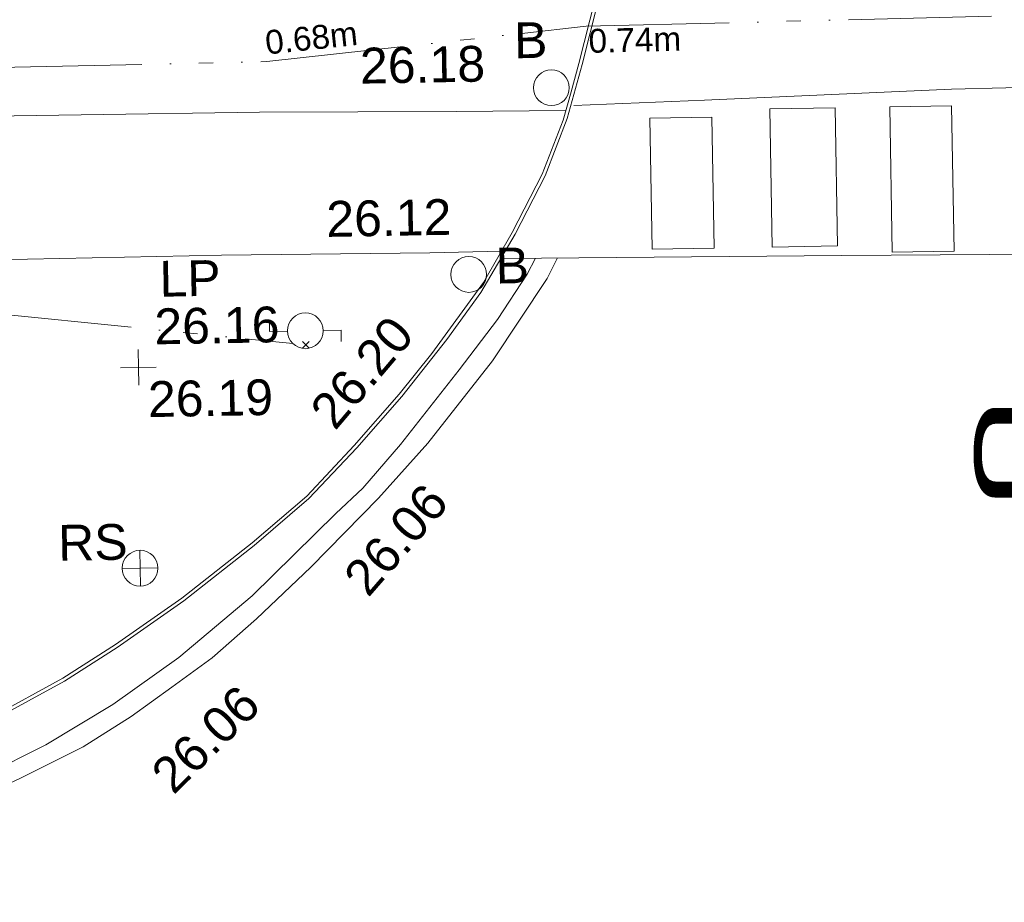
# Model space of a CAD drawing. Header units: millimetres. Extents: x -290717 to 520720, y -88450 to 287762.
# Tile 149 of 197: x -119470 to -109149, y 83579 to 92825. Entities that reach past the tile are written whole.
import ezdxf

# ---------------------------------------------------------------- set-up
doc = ezdxf.new("R2010")
doc.units = ezdxf.units.MM
doc.linetypes.add('IMPORT-UG_EIR_QLB2 _2_', pattern=[2750, 1500, -300.0000000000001, 0, -300.0000000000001, 150, -300.0000000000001, 0, -200])
doc.linetypes.add('IMPORT-UG_ELEC_STREET LIGHTING_QLB2 _2_', pattern=[2700, 1500, -300.0000000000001, 0, -250, 150, -300.0000000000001, 0, -200])
for name, color, linetype, lineweight, true_color in [('00_TOPO_FOOTPATH', 7, 'Continuous', 9, 0xa50000), ('00_TOPO_FURN_BOLLARD', 7, 'Continuous', 9, 0x666666), ('00_TOPO_FURN_LAMP_POST', 7, 'Continuous', 9, 0x666666), ('00_TOPO_FURN_SIGN', 7, 'Continuous', 9, 0x666666), ('00_TOPO_KERB_BOTTOM', 1, 'Continuous', 9, 0xff0000), ('00_TOPO_KERB_TOP', 7, 'Continuous', 9, 0xa500a5), ('00_TOPO_LEVEL_SPOT', 7, 'Continuous', 9, 0x666666), ('00_TOPO_ROAD_MARKING_WHITE_CONTINUOUS', 7, 'Continuous', 9, 0x999999), ('00_TOPO_ROAD_MARKING_YELLOW_CONTINUOUS', 40, 'Continuous', 9, 0xffbf00), ('12333-PUM-2D-U-0001-C01 - Rev2_REVIT IMPORT_dwg', 7, 'Continuous', 9, 0x767676), ('PUM-EIRCOMM-NOTES', 6, 'Continuous', 9, 0xff00ff), ('PUM-EIRCOMM-QLB2', 6, 'IMPORT-UG_EIR_QLB2 _2_', 9, 0xff00ff), ('PUM-ELECTRIC-SL-QLB2', 7, 'IMPORT-UG_ELEC_STREET LIGHTING_QLB2 _2_', 9, 0xff7f7f)]:
    doc.layers.add(name, color=color, linetype=linetype, lineweight=lineweight, true_color=true_color)
for name, color, linetype, lineweight in [('00_TOPO_PEDASTRIAN', 7, 'Continuous', 9), ('00_TOPO_ROAD_TEXT', 7, 'Continuous', 9), ('GEN-TEXT', 7, 'Continuous', 9)]:
    doc.layers.add(name, color=color, linetype=linetype, lineweight=lineweight)
doc.styles.add('Arial_1', font='arial.ttf', dxfattribs={"height": 250})
doc.styles.add('Swis721 Lt BT_2', font='swissl.ttf', dxfattribs={"height": 375})
doc.styles.add('Swis721 Lt BT_26', font='swissl.ttf', dxfattribs={"width": 0.433625, "height": 1536.68868545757})

# ---------------------------------------------------------------- blocks, each defined once
blk = doc.blocks.new('12333-PUM-2D-U-0001-C01 - Rev2_REVIT IMPORT_dwg_MSL_Bollard_2-2077182-Site Location Plan Existing')
at = {"layer": '00_TOPO_FURN_BOLLARD', "color": 254, "true_color": 0xcccccc}
blk.add_circle((0, 0), 62.50000000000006, dxfattribs=at)
blk = doc.blocks.new('12333-PUM-2D-U-0001-C01 - Rev2_REVIT IMPORT_dwg_MSL_RoadSign_SYM-2077193-Site Location Plan Existing')
at = {"layer": '00_TOPO_FURN_SIGN', "color": 254, "true_color": 0xcccccc}
for p, q in [((-0.2287617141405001, -500.0000000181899), (-0.2287617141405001, 499.9999999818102)), ((-500.2287617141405, 0), (499.7712382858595, 0))]:
    blk.add_line(p, q, dxfattribs=at)
blk.add_circle((-0.2287617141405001, 0), 500.0000000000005, dxfattribs=at)
blk = doc.blocks.new('12333-PUM-2D-U-0001-C01 - Rev2_REVIT IMPORT_dwg_MSL_Lamp_Post_SYM-2077199-Site Location Plan Existing')
at = {"layer": '00_TOPO_FURN_LAMP_POST', "color": 254, "true_color": 0xcccccc, "flags": 128}
for points in [[(-500.1060478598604, 0), (-1000.212095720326, 0), (-1000.212095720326, 316.7338303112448)], [(500.1060478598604, 0), (1000.21209571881, 0), (1000.21209571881, -316.7338303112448)]]:
    blk.add_lwpolyline(points, dxfattribs=at)
at = {"layer": '00_TOPO_FURN_LAMP_POST', "color": 254, "true_color": 0xcccccc}
blk.add_circle((0, 0), 500.1060478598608, dxfattribs=at)
blk = doc.blocks.new('12333-PUM-2D-U-0001-C01 - Rev2_REVIT IMPORT_dwg_MM-2077200-Site Location Plan Existing')
at = {"layer": '00_TOPO_LEVEL_SPOT', "color": 254, "true_color": 0xcccccc, "flags": 128}
for points in [[(500.0000000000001, 0), (0, 0), (0, 500.0000000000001)], [(0, -500.0000000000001), (0, 0), (-500.0000000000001, 0)]]:
    blk.add_lwpolyline(points, dxfattribs=at)
blk = doc.blocks.new('12333-PUM-2D-U-0001-C01 - Rev2_REVIT IMPORT_dwg_MGS62954_T2_Galway_ITM_3d_Rev1-2077680-Site Location Plan Existing')
at = {"layer": '00_TOPO_FOOTPATH', "color": 254, "true_color": 0xcccccc, "flags": 128}
for points in [[(533748121.4724612, 725649539.3792123), (533750815.2718728, 725649527.5373018), (533753317.4005437, 725649522.1558497), (533756334.0772679, 725649504.637702), (533759331.150273, 725649472.762797), (533761688.5612839, 725649483.3623811), (533765070.38006, 725649443.6602291), (533768869.9150202, 725649425.306667), (533771968.2621994, 725649399.6810367), (533775971.9242718, 725649363.7353716), (533779503.4383077, 725649351.6929415), (533782881.4347855, 725649315.3765585), (533786622.9265434, 725649307.9362818), (533788686.0333323, 725649277.3522766), (533789835.68838, 725649268.2852379)], [(533748174.7489946, 725648091.1945438), (533751461.1759206, 725648060.7165041), (533756115.7740713, 725648019.7961426), (533760123.2494965, 725647935.8972999), (533764094.3617885, 725647910.7093117), (533767187.0481332, 725647899.206007), (533770951.8176681, 725647880.3527495), (533773833.0655218, 725647891.8205167), (533776661.3211998, 725647893.9959607), (533779894.5296443, 725647892.7878212), (533783145.4832515, 725647805.3577632), (533786200.4073585, 725647815.364214), (533788384.7194672, 725647800.5188643), (533789135.1270905, 725647806.9366059)]]:
    blk.add_lwpolyline(points, dxfattribs=at)
at = {"layer": '00_TOPO_KERB_BOTTOM', "color": 254, "true_color": 0xcccccc, "flags": 128}
blk.add_lwpolyline([(533783712.1865206, 725642983.2634039), (533784476.7740505, 725643382.7274468), (533785035.5636213, 725643725.3499155), (533785740.7356018, 725644199.7688824), (533786489.7213898, 725644767.8547232), (533787072.6517009, 725645250.0222262), (533787581.9488238, 725645772.1298711), (533788064.2986329, 725646302.6379842), (533788547.6683063, 725646890.3655312), (533788912.9872721, 725647378.1305617), (533789281.3002841, 725647983.2513502), (533789606.1060607, 725648588.8833061), (533789849.3889015, 725649182.2369832), (533790013.7453933, 725649748.3370235), (533790197.428335, 725650423.234167)], dxfattribs=at)
at = {"layer": '00_TOPO_KERB_TOP', "color": 254, "true_color": 0xcccccc, "flags": 128}
blk.add_lwpolyline([(533783697.1834072, 725643015.0633032), (533784459.4372148, 725643413.3080766), (533785016.5675443, 725643754.9131799), (533785720.2982218, 725644228.3624803), (533786467.9001068, 725644795.3986676), (533787048.8132562, 725645275.8976867), (533787556.3693501, 725645796.2205098), (533788037.7180223, 725646325.6275316), (533788386.1152551, 725646748.3257468), (533788940.6951982, 725647481.2220011), (533789250.791929, 725648000.699711), (533789574.2879388, 725648603.889479), (533789805.2214671, 725649167.1238517), (533789894.0276907, 725649461.9932641), (533789979.92371, 725649757.848569), (533790163.1044078, 725650430.9003417)], dxfattribs=at)
at = {"layer": '00_TOPO_PEDASTRIAN', "color": 254, "true_color": 0xcccccc}
for p, q in [((533791972.8, 725647799.4), (533791972.8, 725649247.2)), ((533791972.8, 725649247.2), (533792658.6, 725649247.2)), ((533792658.6, 725649247.2), (533792658.6, 725647799.4)), ((533793877.8, 725649247.2), (533793230.1000001, 725649247.2)), ((533793230.1000001, 725647723.2), (533793230.1000001, 725649247.2)), ((533793877.8000001, 725647723.2), (533793877.8, 725649247.2)), ((533790715.5000001, 725647799.4), (533790715.5000001, 725649171.0000001)), ((533790715.5000001, 725649171.0000001), (533791363.2, 725649171.0000001)), ((533791363.2, 725649171.0000001), (533791363.2, 725647799.4000002)), ((533790715.5000001, 725647799.4), (533791363.2, 725647799.4000002)), ((533791972.8, 725647799.4), (533792658.6, 725647799.4)), ((533793877.8000001, 725647723.2), (533793230.1000001, 725647723.2))]:
    blk.add_line(p, q, dxfattribs=at)
at = {"layer": '00_TOPO_ROAD_MARKING_WHITE_CONTINUOUS', "color": 254, "true_color": 0xcccccc, "flags": 128}
for points in [[(533789920.0000001, 725649320.0000002), (533791290.0000001, 725649350.0000001), (533793880, 725649420.0000001), (533796730.0000001, 725649440.0000001), (533797500, 725649450.0000002)], [(533789160.0000001, 725647730), (533792700.0000001, 725647700.0000002), (533796310.0000002, 725647660.0000001), (533797930.0000002, 725647660.0000001)]]:
    blk.add_lwpolyline(points, dxfattribs=at)
at = {"layer": '00_TOPO_ROAD_MARKING_YELLOW_CONTINUOUS', "color": 254, "true_color": 0xcccccc, "flags": 128}
for points in [[(533773410.0000001, 725641490), (533776840, 725641440.0000001), (533778350, 725641400), (533779330.0000001, 725641420.0000001), (533780180.0000002, 725641490), (533781000, 725641630), (533781620.0000001, 725641760.0000001), (533782220, 725641930.0000001), (533783070.0000001, 725642190.0000002), (533783620.0000001, 725642410.0000001), (533784270.0000001, 725642720.0000001), (533784980, 725643130.0000001), (533785680.0000002, 725643610), (533786460.0000001, 725644240.0000001), (533787350, 725645090.0000002), (533787640.0000001, 725645350.0000001), (533788040.0000001, 725645800.0000001), (533788670.0000001, 725646570.0000002), (533789080.0000001, 725647090.0000001), (533789400, 725647560.0000002), (533789490.0609829, 725647727.2028733)], [(533789720.0444816, 725647725.2538606), (533789610, 725647510.0000001), (533789020, 725646660), (533788330.0000001, 725645810.0000002), (533787800.0000001, 725645240), (533787080.0000001, 725644530.0000001), (533786500.0000001, 725644000), (533786030.0000001, 725643600), (533785600, 725643300), (533785170.0000001, 725643000), (533784660.0000001, 725642690.0000002), (533783990, 725642370.0000001), (533783270.0000001, 725642050.0000001), (533782660.0000001, 725641840.0000001), (533781890.0000001, 725641630), (533780940.0000002, 725641390), (533780180.0000002, 725641280), (533779170.0000001, 725641190.0000002), (533778300.0000001, 725641180.0000002), (533777300.0000001, 725641190.0000002), (533774360, 725641250), (533771240.0000001, 725641330.0000001)]]:
    blk.add_lwpolyline(points, dxfattribs=at)
for name, p, xscale, yscale, zscale in [('12333-PUM-2D-U-0001-C01 - Rev2_REVIT IMPORT_dwg_MSL_Bollard_2-2077182-Site Location Plan Existing', (533789688.0921307, 725649509.0725788), 3, 3, 3), ('12333-PUM-2D-U-0001-C01 - Rev2_REVIT IMPORT_dwg_MSL_Bollard_2-2077182-Site Location Plan Existing', (533788787.9602228, 725647568.2485721), 3, 3, 3), ('12333-PUM-2D-U-0001-C01 - Rev2_REVIT IMPORT_dwg_MSL_Lamp_Post_SYM-2077199-Site Location Plan Existing', (533787065.0399432, 725647007.9988109), 0.375, 0.375, 0.375), ('12333-PUM-2D-U-0001-C01 - Rev2_REVIT IMPORT_dwg_MM-2077200-Site Location Plan Existing', (533785308.2653352, 725646654.6970142), 0.375, 0.375, 0.375), ('12333-PUM-2D-U-0001-C01 - Rev2_REVIT IMPORT_dwg_MSL_RoadSign_SYM-2077193-Site Location Plan Existing', (533785289.2877929, 725644551.3639766), 0.375, 0.375, 0.375)]:
    blk.add_blockref(name, p, dxfattribs=dict(xscale=xscale, yscale=yscale, zscale=zscale))
at = {"layer": '00_TOPO_FOOTPATH', "color": 251, "true_color": 0x666666, "char_height": 375, "width": 1495.902363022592, "attachment_point": 1, "line_spacing_factor": 1.005061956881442, "style": 'Swis721 Lt BT_2'}
for s, insert in [('26.18', (533787686.2205287, 725649961.4490658)), ('26.12', (533787305.4327068, 725648362.191204))]:
    blk.add_mtext(s, dxfattribs=dict(at, insert=insert))
at = {"layer": '00_TOPO_FURN_BOLLARD', "char_height": 375, "width": 398.9072968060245, "attachment_point": 1, "line_spacing_factor": 1.005061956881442, "style": 'Swis721 Lt BT_2'}
for insert in [(533789305.510848, 725650198.8517551), (533789070.7185426, 725647842.445922)]:
    blk.add_mtext('B', dxfattribs=dict(at, insert=insert))
at = {"layer": '00_TOPO_FURN_LAMP_POST', "char_height": 375, "attachment_point": 1, "line_spacing_factor": 1.005061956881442, "style": 'Swis721 Lt BT_2'}
for s, insert, width in [('LP', (533785545.7802552, 725647766.141957), 707.5855621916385), ('26.16', (533785483.4976704, 725647268.1931138), 1495.902363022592)]:
    blk.add_mtext(s, dxfattribs=dict(at, insert=insert, width=width))
at = {"layer": '00_TOPO_FURN_SIGN', "insert": (533784435.5112128, 725645018.8647139), "char_height": 375, "width": 783.5679044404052, "attachment_point": 1, "line_spacing_factor": 1.005061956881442, "style": 'Swis721 Lt BT_2'}
blk.add_mtext('RS', dxfattribs=at)
at = {"layer": '00_TOPO_KERB_BOTTOM', "color": 251, "true_color": 0x666666, "insert": (533787396.2124496, 725644445.6885941), "char_height": 375, "width": 1495.902363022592, "attachment_point": 1, "rotation": 47.86546880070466, "line_spacing_factor": 1.005061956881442, "style": 'Swis721 Lt BT_2'}
blk.add_mtext('26.06', dxfattribs=at)
at = {"layer": '00_TOPO_KERB_TOP', "color": 251, "true_color": 0x666666, "insert": (533787075.9870676, 725646195.0059929), "char_height": 375, "width": 1495.902363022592, "attachment_point": 1, "rotation": 48.70241036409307, "line_spacing_factor": 1.005061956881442, "style": 'Swis721 Lt BT_2'}
blk.add_mtext('26.20', dxfattribs=at)
at = {"layer": '00_TOPO_LEVEL_SPOT', "insert": (533785403.3808528, 725646507.3102245), "char_height": 375, "width": 1495.902363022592, "attachment_point": 1, "line_spacing_factor": 1.005061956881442, "style": 'Swis721 Lt BT_2'}
blk.add_mtext('26.19', dxfattribs=at)
at = {"layer": '00_TOPO_ROAD_MARKING_YELLOW_CONTINUOUS', "color": 251, "true_color": 0x666666, "insert": (533785339.4387575, 725642434.8750904), "char_height": 375, "width": 1495.902363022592, "attachment_point": 1, "rotation": 43.47499233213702, "line_spacing_factor": 1.005061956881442, "style": 'Swis721 Lt BT_2'}
blk.add_mtext('26.06', dxfattribs=at)
at = {"layer": '00_TOPO_ROAD_TEXT', "color": 251, "true_color": 0x666666, "insert": (533797243.6113351, 725645070.4831454), "char_height": 1536.68868545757, "width": 3521.412765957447, "attachment_point": 1, "rotation": 178.75469523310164, "line_spacing_factor": 1.005061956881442, "style": 'Swis721 Lt BT_26'}
blk.add_mtext('x;STOP', dxfattribs=at)
blk = doc.blocks.new('12333-PUM-2D-U-0001-C01 - Rev2_REVIT IMPORT_dwg-1620468-Site Location Plan Existing')
at = {"layer": 'GEN-TEXT', "color": 253, "true_color": 0xaaaaaa, "flags": 128}
for points in [[(146022.7054919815, 31041.99916042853), (145951.9948138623, 30971.28848230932)], [(145951.9948138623, 31041.99916042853), (146022.7054919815, 30971.28848230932)]]:
    blk.add_lwpolyline(points, close=True, dxfattribs=at)
at = {"layer": 'PUM-EIRCOMM-QLB2', "color": 211, "true_color": 0xffaaff}
blk.add_line((148984.3501528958, 34291.64382128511), (156976.5134801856, 34350.51979031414), dxfattribs=at)
at = {"layer": 'PUM-EIRCOMM-QLB2', "color": 211, "true_color": 0xffaaff, "flags": 128}
blk.add_lwpolyline([(93329.0660403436, 33648.88765558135), (100222.3501529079, 33517.64382130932), (108665.3501528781, 33513.64382135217), (117646.350152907, 33674.64382131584), (125829.3501528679, 34070.64382138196), (135419.3501528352, 33936.64382130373), (145631.350152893, 33979.64382136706), (148984.3501528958, 34291.64382128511)], dxfattribs=at)
blk.add_lwpolyline([(93329.0660403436, 33648.88765558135), (100222.3501529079, 33517.64382130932), (108665.3501528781, 33513.64382135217), (117646.350152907, 33674.64382131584), (125829.3501528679, 34070.64382138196), (135419.3501528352, 33936.64382130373), (145631.350152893, 33979.64382136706), (148984.3501528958, 34291.64382128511)], dxfattribs=at)
at = {"layer": 'PUM-ELECTRIC-SL-QLB2', "color": 254, "true_color": 0xffd4d4, "flags": 128}
blk.add_lwpolyline([(59005.23362378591, 31970.7269128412), (62965.35015292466, 31681.64382129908), (71363.35015285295, 31585.64382127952), (76450.35015291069, 31585.64382127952), (82017.3501528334, 31614.64382137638), (87942.35015287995, 31475.64382129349), (94896.35015290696, 31488.64382132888), (101140.3501528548, 31422.64382133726), (108266.3501529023, 31420.64382135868), (114930.3501528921, 31282.64382132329), (120436.3501528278, 31433.64382127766), (126275.3501528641, 31401.64382138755), (130992.3501529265, 31108.64382132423), (136316.3501528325, 31435.64382137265), (141925.3501528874, 31486.6438213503), (145852.1622968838, 31021.65203366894)], dxfattribs=at)
blk.add_lwpolyline([(59005.23362378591, 31970.7269128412), (62965.35015292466, 31681.64382129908), (71363.35015285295, 31585.64382127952), (76450.35015291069, 31585.64382127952), (82017.3501528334, 31614.64382137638), (87942.35015287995, 31475.64382129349), (94896.35015290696, 31488.64382132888), (101140.3501528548, 31422.64382133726), (108266.3501529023, 31420.64382135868), (114930.3501528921, 31282.64382132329), (120436.3501528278, 31433.64382127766), (126275.3501528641, 31401.64382138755), (130992.3501529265, 31108.64382132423), (136316.3501528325, 31435.64382137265), (141925.3501528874, 31486.6438213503), (145852.1622968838, 31021.65203366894)], dxfattribs=at)
blk.add_blockref('12333-PUM-2D-U-0001-C01 - Rev2_REVIT IMPORT_dwg_MGS62954_T2_Galway_ITM_3d_Rev1-2077680-Site Location Plan Existing', (-533641079.6498471, -725615854.3561786))
at = {"layer": 'PUM-EIRCOMM-NOTES', "char_height": 250, "width": 1160.025439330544, "attachment_point": 2, "line_spacing_factor": 0.9417779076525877, "style": 'Arial_1'}
for s, insert, rotation in [('0.68m', (146090.7520982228, 34345.75939777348), 5.038964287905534), ('0.68m', (146090.7520982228, 34345.75939777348), 5.038964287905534), ('0.74m', (149490.5160711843, 34266.06081313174), 0.42207389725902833)]:
    blk.add_mtext(s, dxfattribs=dict(at, insert=insert, rotation=rotation))

msp = doc.modelspace()

# ---------------------------------------------------------------- block references
at = {"layer": '12333-PUM-2D-U-0001-C01 - Rev2_REVIT IMPORT_dwg', "color": 254, "linetype": 'IMPORT-UG_ELEC_STREET LIGHTING_QLB2 _2_', "true_color": 0xffd4d4, "rotation": 0.9999999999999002}
msp.add_blockref('12333-PUM-2D-U-0001-C01 - Rev2_REVIT IMPORT_dwg-1620468-Site Location Plan Existing', (-261895.0770586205, 55869.5817132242), dxfattribs=at)

doc.saveas('drawing.dxf')
